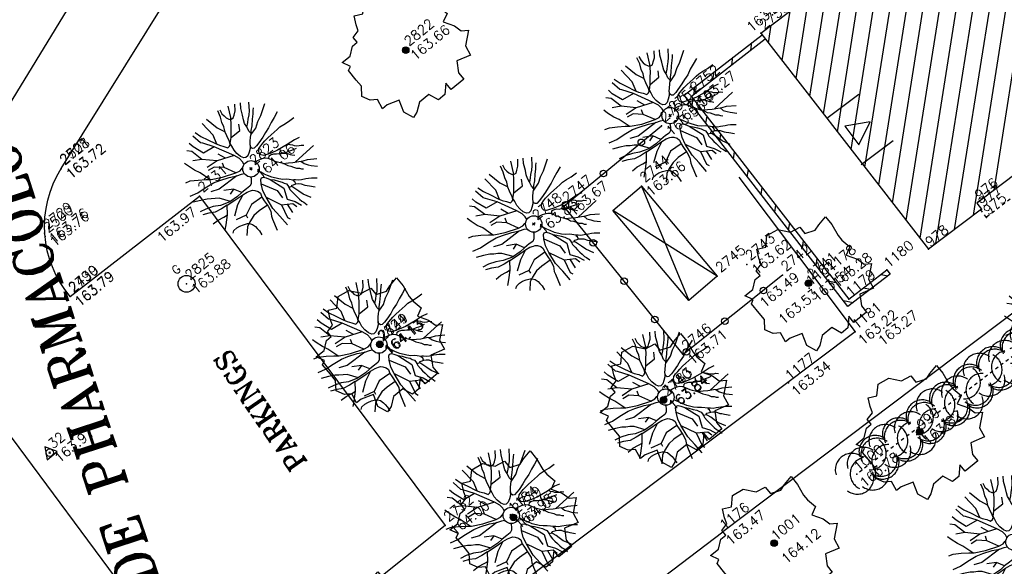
# Model space of a CAD drawing. Header units: feet. Extents: x 529188 to 529675, y 139816 to 140273.
# Tile 52 of 118: x 529401 to 529431, y 140026 to 140043. Entities that reach past the tile are written whole.
import ezdxf
from ezdxf.enums import TextEntityAlignment as Align

# ---------------------------------------------------------------- set-up
doc = ezdxf.new("R2010")
doc.units = ezdxf.units.FT
doc.header["$LTSCALE"] = 2
doc.header["$MEASUREMENT"] = 0
doc.header["$PDSIZE"] = 0.1
doc.linetypes.add('CACHE', pattern=[0.375, 0.25, -0.125])
doc.linetypes.add('CACHEX2', pattern=[0.75, 0.5, -0.25])
doc.layers.get('0').update_dxf_attribs({"linetype": 'CONTINUOUS'})
for name, color, linetype in [('ARBRES', 70, 'CONTINUOUS'), ('BATI', 10, 'CONTINUOUS'), ('BATI-HACHURES', 30, 'CONTINUOUS'), ('BORD_TOIT', 244, 'CACHE'), ('BORDURETTE', 20, 'CONTINUOUS'), ('BOUCHE_GAZ', 2, 'CONTINUOUS'), ('CLOTURE', 1, 'CONTINUOUS'), ('HAIE', 80, 'CACHEX2'), ('MURS', 1, 'CONTINUOUS'), ('POLYGO', 241, 'CONTINUOUS'), ('PORTES', 14, 'CONTINUOUS'), ('TEXTES', 150, 'CONTINUOUS'), ('TOPOALT', 3, 'CONTINUOUS'), ('TOPOJIS', 7, 'CONTINUOUS'), ('TOPOJIS-GELE', 7, 'CONTINUOUS'), ('TOPOMAT', 142, 'CONTINUOUS')]:
    doc.layers.add(name, color=color, linetype=linetype)
doc.styles.add('ROMANT', font='ROMANT.SHX')
doc.styles.get("Standard").update_dxf_attribs({"font": 'ROMANS.SHX'})

# ---------------------------------------------------------------- blocks, each defined once
blk = doc.blocks.new('TCPOINT')
at = {"color": 0}
blk.add_point((0, 0), dxfattribs=at)
at = {"layer": 'TOPOALT'}
blk.add_attdef('ALT', text='', height=0.3, dxfattribs=at).set_placement((0.1, -0.1), align=Align.TOP_LEFT)
at = {"layer": 'TOPOMAT'}
blk.add_attdef('MAT', (0.1, 0.1), '', height=0.3, dxfattribs=at)
blk = doc.blocks.new('269')
for p, q in [((0.035, 0), (-0.035, 0)), ((0, 0.035), (0, -0.035))]:
    blk.add_line(p, q)
blk.add_lwpolyline([(0, 0.231), (-0.2, -0.115), (0.2, -0.115)], close=True)
blk.add_circle((0, 0), 0.113)
blk = doc.blocks.new('189')
h = blk.add_hatch()
h.set_pattern_fill('ANSI31', color=256, scale=0.2, style=0)
h.set_pattern_definition([(45, (-527485.07046, -148351.732363), (-0.0176776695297, 0.0176776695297), [])])
edge = h.paths.add_edge_path()
edge.add_arc((0, 0), 0.1, 0, 360)
for p, q in [((-0.685, 1.557), (-0.56, 1.806)), ((-0.56, 1.806), (-0.311, 1.681)), ((-0.311, 1.681), (-0.062, 1.93)), ((-0.062, 1.93), (0.311, 1.868)), ((0.311, 1.868), (0.56, 1.557)), ((-0.747, 1.37), (-0.685, 1.557)), ((0.56, 1.557), (0.872, 1.494)), ((-0.996, 1.308), (-0.747, 1.37)), ((-0.996, 1.121), (-0.996, 1.308)), ((0.872, 1.494), (0.872, 1.245)), ((0.872, 1.245), (1.183, 1.121)), ((1.37, 1.183), (1.681, 1.245)), ((1.681, 1.245), (1.681, 0.934)), ((-1.744, 0.934), (-1.432, 0.934)), ((-1.619, 0.685), (-1.744, 0.934)), ((-1.432, 0.934), (-1.183, 1.121)), ((-1.183, 1.121), (-0.996, 1.121)), ((1.183, 1.121), (1.37, 1.183)), ((1.681, 0.934), (1.619, 0.56)), ((-1.744, 0.623), (-1.619, 0.685)), ((-1.744, 0.249), (-1.744, 0.623)), ((1.619, 0.56), (1.619, 0.374)), ((1.619, 0.374), (1.681, 0.062)), ((-1.93, -0.249), (-1.744, 0)), ((-1.744, 0), (-1.744, 0.249)), ((1.681, 0.062), (1.432, -0.062)), ((-1.806, -0.498), (-1.93, -0.249)), ((1.432, -0.062), (1.619, -0.374)), ((-1.619, -0.623), (-1.806, -0.498)), ((1.619, -0.374), (1.681, -0.623)), ((-1.681, -0.934), (-1.619, -0.623)), ((1.868, -0.747), (1.494, -1.059)), ((1.681, -0.623), (1.868, -0.747)), ((-1.494, -0.934), (-1.681, -0.934)), ((-1.121, -1.059), (-1.494, -0.934)), ((-1.245, -1.432), (-1.121, -1.059)), ((1.494, -1.059), (1.432, -1.37)), ((-1.121, -1.744), (-1.245, -1.432)), ((-0.685, -1.494), (-0.934, -1.681)), ((-0.311, -1.494), (-0.685, -1.494)), ((-0.187, -1.806), (-0.311, -1.494)), ((0.996, -1.245), (0.81, -1.557)), ((1.432, -1.37), (0.996, -1.245)), ((-0.934, -1.681), (-1.121, -1.744)), ((0.311, -1.557), (0.062, -1.806)), ((0.311, -1.806), (0.311, -1.557)), ((0.81, -1.557), (0.81, -1.806)), ((0.062, -1.806), (-0.187, -1.806)), ((0.81, -1.806), (0.311, -1.806))]:
    blk.add_line(p, q)
blk.add_circle((0, 0), 0.1)
blk = doc.blocks.new('190')
for p, q in [((0.052, 0), (-0.052, 0)), ((0, -0.052), (0, 0.052))]:
    blk.add_line(p, q)
for points in [[(-0.084, 0.235), (-0.076, 0.245), (-0.062, 0.33), (-0.074, 0.466), (-0.144, 0.639), (-0.44, 1.229), (-0.646, 1.539), (-0.688, 1.589), (-0.738, 1.896)], [(-0.619, 1.938), (-0.559, 1.732), (-0.46, 1.523), (-0.354, 1.285), (-0.291, 1.169), (-0.206, 1.053), (-0.142, 0.946), (-0.07, 0.952), (-0.02, 0.98), (0.016, 1.059), (0.061, 1.245), (0.098, 1.367), (0.171, 1.51), (0.208, 1.653), (0.282, 1.81), (0.336, 2.007)], [(-0.329, 1.239), (-0.245, 1.528), (-0.28, 2.015)], [(-0.09, 2.033), (-0.007, 1.626), (0.102, 1.375)], [(0.437, 0.574), (0.37, 0.496), (0.276, 0.425), (0.182, 0.369), (0.097, 0.362), (0.039, 0.398), (-0.01, 0.492), (-0.038, 0.629), (-0.043, 0.765), (-0.014, 0.901), (0.002, 1.001), (0.132, 1.122), (0.27, 1.286), (0.378, 1.415), (0.51, 1.6), (0.67, 1.921)], [(0.405, 1.994), (0.376, 1.859), (0.388, 1.766), (0.396, 1.687), (0.438, 1.6), (0.48, 1.557), (0.566, 1.542), (0.639, 1.591), (0.746, 1.669), (0.873, 1.838)], [(-0.144, 0.639), (-0.647, 0.843), (-0.975, 1.17), (-1.062, 1.55), (-1.169, 1.665)], [(-0.44, 1.229), (-0.82, 1.291), (-0.941, 1.636), (-0.968, 1.79)], [(0.686, 0.829), (0.676, 0.931), (0.713, 1.067), (0.728, 1.196), (0.773, 1.303), (0.838, 1.425), (0.926, 1.625), (1.021, 1.76)], [(0.711, 1.062), (0.821, 1.152), (0.894, 1.223), (0.995, 1.308), (1.082, 1.401), (1.24, 1.613)], [(-1.176, 0.542), (-1.281, 0.892), (-1.358, 1.058), (-1.428, 1.273), (-1.465, 1.412)], [(-0.975, 1.17), (-1.217, 1.309)], [(0.132, 1.122), (0.476, 1.119), (0.579, 1.291)], [(1.723, 0.836), (1.536, 0.765), (1.37, 0.702), (1.204, 0.625), (1.038, 0.576), (0.888, 0.52), (0.686, 0.464), (0.578, 0.437), (0.47, 0.423), (0.428, 0.452), (0.413, 0.495), (0.421, 0.545), (0.45, 0.595), (0.515, 0.666), (0.603, 0.759), (0.675, 0.816), (0.747, 0.901), (0.855, 0.994), (0.993, 1.144), (1.109, 1.257), (1.182, 1.336), (1.239, 1.392)], [(0.655, 0.801), (0.898, 0.871), (1.071, 0.985), (1.258, 1.07), (1.587, 1.273)], [(-1.807, 0.935), (-1.668, 0.889), (-1.462, 0.758), (-1.27, 0.62), (-1.148, 0.519), (-0.835, 0.351), (-0.435, 0.198), (-0.292, 0.167), (-0.199, 0.188), (-0.161, 0.191)], [(-0.396, 0.741), (-0.492, 0.981)], [(-0.435, 0.198), (-0.613, 0.549), (-0.837, 0.756), (-1.044, 0.791)], [(-0.647, 0.843), (-1.01, 0.877)], [(-0.613, 0.549), (-0.561, 0.687)], [(-1.117, -0.371), (-1.319, -0.081), (-1.419, -0.002), (-1.525, 0.064), (-1.618, 0.137), (-1.796, 0.23), (-2.008, 0.328)], [(-1.963, 0.534), (-1.722, 0.466), (-1.45, 0.442), (-1.157, 0.397), (-0.957, 0.331), (-0.679, 0.22), (-0.472, 0.112), (-0.329, 0.06), (-0.249, 0.019)], [(1.739, -0.191), (1.585, -0.153), (1.326, -0.13), (0.983, -0.076), (0.782, -0.017), (0.653, 0.034), (0.56, 0.071), (0.504, 0.136), (0.497, 0.207), (0.526, 0.272), (0.584, 0.329), (0.678, 0.357), (0.778, 0.377), (0.872, 0.391), (0.994, 0.405), (1.13, 0.41), (1.252, 0.416), (1.374, 0.423), (1.489, 0.429), (1.633, 0.413), (1.798, 0.389), (1.999, 0.38)], [(-0.472, 0.112), (-1.148, 0.135), (-1.39, 0.239)], [(-0.677, -0.381), (-0.803, -0.141), (-1.062, 0.014)], [(0.239, 0.074), (0.295, 0.074), (0.388, 0.051), (0.459, 0.029), (0.546, -0.015), (0.602, -0.073), (0.645, -0.145), (0.679, -0.217), (0.715, -0.282), (0.758, -0.347), (0.814, -0.42), (0.857, -0.485), (0.906, -0.571), (0.934, -0.636), (0.992, -0.708), (1.041, -0.781), (1.083, -0.86), (1.154, -0.918), (1.19, -0.976), (1.24, -1.019)], [(-0.168, -0.185), (-0.174, -0.214), (-0.224, -0.285), (-0.283, -0.356), (-0.362, -0.391), (-0.491, -0.383), (-0.677, -0.381), (-0.856, -0.393), (-1.143, -0.369), (-1.428, -0.274), (-1.621, -0.158), (-1.842, -0.076), (-2.034, -0.032)], [(-1.8, -0.948), (-1.67, -0.837), (-1.445, -0.632), (-1.264, -0.397), (-1.472, -0.374), (-1.679, -0.329), (-1.851, -0.227), (-2.029, -0.149)], [(-0.803, -0.141), (-0.975, -0.193)], [(0.787, -1.087), (0.644, -0.934), (0.545, -0.862), (0.459, -0.775), (0.332, -0.602), (0.261, -0.472), (0.212, -0.378), (0.163, -0.27), (0.127, -0.215)], [(0.622, -0.106), (0.681, -0.045), (0.731, -0.045), (0.832, -0.09), (0.889, -0.14), (0.953, -0.177), (1.017, -0.228), (1.074, -0.257), (1.131, -0.314), (1.174, -0.373), (1.202, -0.423), (1.238, -0.459), (1.294, -0.524)], [(1.46, -0.389), (1.367, -0.367), (1.282, -0.337), (1.21, -0.308), (1.109, -0.286), (1.053, -0.25), (1.038, -0.206), (1.039, -0.156), (1.077, -0.091)], [(1.368, -0.134), (1.384, -0.181), (1.44, -0.239), (1.468, -0.289), (1.526, -0.34), (1.582, -0.383), (1.64, -0.406), (1.698, -0.465)], [(-1.953, -0.569), (-1.767, -0.571), (-1.575, -0.61), (-1.443, -0.63)], [(-0.699, -0.452), (-1.01, -0.589), (-1.304, -0.796)], [(-1.264, -0.397), (-0.985, -0.428), (-0.699, -0.452), (-0.542, -0.475), (-0.434, -0.512), (-0.378, -0.534), (-0.328, -0.584), (-0.271, -0.671), (-0.25, -0.757), (-0.288, -0.878), (-0.302, -1.008), (-0.319, -1.208), (-0.349, -1.379), (-0.43, -1.515), (-0.459, -1.601), (-0.565, -1.955)], [(-0.219, -2.023), (-0.23, -1.674), (-0.249, -1.357), (-0.195, -0.963), (-0.143, -0.748), (-0.048, -0.549), (0.025, -0.441), (0.075, -0.413), (0.133, -0.435), (0.182, -0.5), (0.245, -0.615), (0.331, -0.709), (0.409, -0.818), (0.479, -0.912), (0.507, -0.976), (0.543, -1.042), (0.543, -1.107), (0.535, -1.163), (0.52, -1.235), (0.526, -1.35), (0.533, -1.451), (0.546, -1.551), (0.559, -1.651), (0.572, -1.745), (0.601, -1.81), (0.632, -1.934)], [(-0.048, -0.549), (0.199, -1.021), (0.182, -1.297)], [(0.859, -0.488), (1, -0.579), (1.114, -0.659), (1.27, -0.746), (1.385, -0.819), (1.513, -0.87), (1.754, -1.032)], [(-0.288, -0.878), (-0.682, -0.848), (-1.01, -1.004), (-1.338, -0.917)], [(0.245, -0.615), (0.406, -1.09), (0.268, -1.418), (0.406, -1.625), (0.493, -1.832)], [(1.183, -0.698), (1.926, -0.657)], [(1.328, -0.783), (1.356, -0.905), (1.426, -1.006), (1.483, -1.085), (1.622, -1.229)], [(-1.662, -1.174), (-1.593, -1.125), (-1.479, -1.119), (-1.371, -1.134), (-1.257, -1.171), (-1.143, -1.222), (-1.093, -1.259), (-1.036, -1.338), (-1.009, -1.445), (-1.003, -1.524), (-0.996, -1.624), (-1.016, -1.763)], [(-0.316, -1.172), (-0.62, -1.148), (-0.835, -1.16), (-1.05, -1.229), (-1.201, -1.3), (-1.382, -1.493)], [(-1.01, -1.004), (-1.027, -1.09)], [(-0.195, -0.963), (0.026, -1.435), (-0.077, -1.849), (-0.043, -1.935)], [(0.863, -1.843), (0.739, -1.603), (0.698, -1.452), (0.669, -1.345), (0.635, -1.243), (0.62, -1.208), (0.534, -1.169)], [(0.625, -1.219), (0.628, -1.193), (0.649, -1.171), (0.692, -1.193), (0.772, -1.223), (0.828, -1.26), (0.893, -1.317), (0.956, -1.426), (1.005, -1.476), (1.056, -1.534), (1.17, -1.665)], [(0.763, -1.219), (0.786, -1.151), (0.765, -1.087), (0.808, -1.087), (0.844, -1.116), (0.901, -1.174), (0.987, -1.225), (1.108, -1.291), (1.18, -1.334), (1.251, -1.378), (1.386, -1.49)], [(0.026, -1.435), (0.32, -1.625), (0.355, -1.78)], [(0.173, -1.53), (0.13, -1.832)]]:
    blk.add_lwpolyline(points)
blk.add_circle((0, 0), 0.25)
blk = doc.blocks.new('483')
at = {"ltscale": 3}
blk.add_circle((0, 0), 0.258, dxfattribs=at)
blk.add_text('G', height=0.254, dxfattribs=at).set_placement((-0.085, 0.412))
blk = doc.blocks.new('HAIEBASE')
at = {"layer": 'HAIE'}
for centre, start, end in [((0.002, 0.141), 14.988, 164.4142), ((-0.223, 0.05), 14.988, 164.4142), ((0.078, 0.086), 243.6198, 27.2304), ((0.227, 0.05), 14.988, 164.4142), ((-0.147, -0.129), 50.5983, 200.0244), ((0.022, -0.064), 196.6108, 340.2213), ((-0.23, -0.099), 196.6108, 340.2213), ((0.223, -0.099), 196.6108, 340.2213)]:
    blk.add_arc(centre, 0.25, start, end, dxfattribs=at)
blk = doc.blocks.new('RONDCLOT')
at = {"layer": 'CLOTURE'}
blk.add_circle((0, 0), 0.1, dxfattribs=at)
blk = doc.blocks.new('*X27')
at = {"color": 0}
for p, q in [((527495.856, 148357.822), (527495.871, 148357.837)), ((527495.856, 148357.787), (527495.895, 148357.825)), ((527495.856, 148357.752), (527495.918, 148357.813)), ((527495.856, 148357.716), (527495.942, 148357.802)), ((527495.856, 148357.681), (527495.965, 148357.79)), ((527495.856, 148357.645), (527495.989, 148357.778)), ((527495.856, 148357.61), (527496.013, 148357.766)), ((527495.856, 148357.575), (527496.036, 148357.754)), ((527495.856, 148357.539), (527496.06, 148357.743)), ((527495.856, 148357.504), (527496.083, 148357.731)), ((527495.856, 148357.469), (527496.107, 148357.719)), ((527495.878, 148357.455), (527496.13, 148357.707)), ((527495.949, 148357.49), (527496.154, 148357.695)), ((527496.02, 148357.526), (527496.178, 148357.684)), ((527496.09, 148357.561), (527496.201, 148357.672)), ((527496.161, 148357.597), (527496.225, 148357.66)), ((527496.232, 148357.632), (527496.248, 148357.648))]:
    blk.add_line(p, q, dxfattribs=at)
blk = doc.blocks.new('320')
for p, q in [((0, 0), (0, -0.7)), ((1, 0), (1, -0.7)), ((0.5, -0.572), (0.3, -0.172)), ((0.3, -0.172), (0.7, -0.172)), ((0.7, -0.172), (0.5, -0.572))]:
    blk.add_line(p, q)
at = {"rotation": 269.9999999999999}
blk.add_blockref('*X27', (-148357.144, 527495.685), dxfattribs=at)

msp = doc.modelspace()

# ---------------------------------------------------------------- hatches: boundary and pattern name
at = {"layer": 'BATI-HACHURES'}
h = msp.add_hatch(dxfattribs=at)
h.set_pattern_fill('ANSI31', color=256, scale=4, angle=36, style=0)
h.paths.add_polyline_path([(529446.303, 140049.183), (529446.077, 140049.013), (529445.907, 140049.239), (529429.837, 140037.137), (529429.977, 140036.951), (529428.362, 140035.732), (529423.25, 140042.316), (529424.88, 140043.55), (529425.057, 140043.236), (529441.102, 140055.45), (529440.871, 140055.793), (529441.061, 140055.946)])
h = msp.add_hatch(dxfattribs=at)
h.set_pattern_fill('ANSI31', color=256, scale=4, angle=36, style=0)
edge = h.paths.add_edge_path()
edge.add_line((529412.573, 140005.015), (529400.742, 139996.224))
edge.add_line((529400.742, 139996.224), (529382.001, 140021.296))
edge.add_line((529382.001, 140021.296), (529383.161, 140022.163))
edge.add_line((529383.161, 140022.163), (529379.586, 140027.042))
edge.add_line((529379.586, 140027.042), (529374.528, 140023.336))
edge.add_line((529374.528, 140023.336), (529367.328, 140032.975))
edge.add_line((529367.328, 140032.975), (529375.044, 140038.708))
edge.add_line((529375.044, 140038.708), (529378.32, 140041.474))
edge.add_line((529378.32, 140041.474), (529381.074, 140044.809))
edge.add_line((529381.074, 140044.809), (529384.154, 140049.123))
edge.add_line((529384.154, 140049.123), (529393.929, 140042.125))
edge.add_line((529393.929, 140042.125), (529389.815, 140036.425))
edge.add_arc((529388.302, 140034.725), 2.276, -8.8053, 48.3316, ccw=False)
edge.add_arc((529388.675, 140034.668), 1.899, 326.0638, 351.1947, ccw=False)
edge.add_arc((529385.993, 140036.472), 5.132, 319.1808, 326.0638, ccw=False)
edge.add_line((529389.876, 140033.118), (529393.012, 140030.397))
edge.add_line((529393.012, 140030.397), (529393.482, 140029.795))
edge.add_line((529393.482, 140029.795), (529393.979, 140030.184))
edge.add_line((529393.979, 140030.184), (529394.264, 140029.82))
edge.add_line((529394.264, 140029.82), (529394.225, 140029.773))
edge.add_line((529394.225, 140029.773), (529403.785, 140016.796))
edge.add_line((529403.785, 140016.796), (529412.573, 140005.015))
h = msp.add_hatch(dxfattribs=at)
h.set_pattern_fill('ANSI31', color=256, scale=4, angle=36, style=0)
h.paths.add_polyline_path([(529423.385, 140042.142), (529423.287, 140042.269), (529420.909, 140040.423), (529425.216, 140034.869), (529425.343, 140034.967), (529421.134, 140040.394)])
h = msp.add_hatch(dxfattribs=at)
h.set_pattern_fill('ANSI31', color=256, scale=4, angle=36, style=0)
h.set_pattern_definition([(169.02298, (529575.81883, 139934.26534), (-0.0952077, -0.4908518), [])])
h.paths.add_polyline_path([(529425.343, 140034.967), (529425.934, 140034.212), (529427.096, 140035.098), (529427.193, 140034.971), (529425.905, 140033.988), (529425.217, 140034.869)])

# ---------------------------------------------------------------- linework, layer by layer
at = {"layer": 'BATI', "flags": 128}
for points in [[(529423.25, 140042.316), (529424.88, 140043.55), (529425.057, 140043.236), (529441.102, 140055.45), (529440.871, 140055.793), (529441.061, 140055.946)], [(529446.303, 140049.183), (529446.077, 140049.013), (529445.907, 140049.239), (529429.837, 140037.137), (529429.977, 140036.951), (529428.362, 140035.732)], [(529423.25, 140042.316), (529426.844, 140037.687)], [(529426.844, 140037.687), (529428.362, 140035.732)]]:
    msp.add_lwpolyline(points, dxfattribs=at)
msp.add_lwpolyline([(529419.605, 140037.648), (529421.918, 140034.905), (529421.047, 140034.17), (529418.733, 140036.913)], close=True, dxfattribs=at)
at = {"layer": 'BATI-HACHURES', "flags": 128}
for points in [[(529419.605, 140037.648), (529421.047, 140034.17)], [(529421.918, 140034.905), (529418.733, 140036.913)]]:
    msp.add_lwpolyline(points, dxfattribs=at)
at = {"layer": 'BORD_TOIT', "ltscale": 0.005, "flags": 128}
for points in [[(529446.116, 140048.899), (529430.131, 140036.701)], [(529430.131, 140036.701), (529429.955, 140036.935)]]:
    msp.add_lwpolyline(points, dxfattribs=at)
at = {"layer": 'BORDURETTE'}
for p, q in [((529397.737, 140035.928), (529408.674, 140053.786)), ((529401.905, 140038.193), (529410.143, 140051.418)), ((529402.176, 140034.285), (529406.12, 140037.345)), ((529406.12, 140037.345), (529413.62, 140027.305)), ((529413.62, 140027.305), (529410.039, 140024.468)), ((529412.796, 140020.085), (529422.086, 140027.112))]:
    msp.add_line(p, q, dxfattribs=at)
at = {"layer": 'BORDURETTE', "flags": 128}
for points in [[(529449.165, 140047.516), (529422.086, 140027.112)], [(529422.578, 140037.93), (529426.124, 140033.217)], [(529426.124, 140033.217), (529411.312, 140022.073)], [(529399.118, 140031.686), (529407.568, 140020.307)]]:
    msp.add_lwpolyline(points, dxfattribs=at)
msp.add_lwpolyline([(529402.176, 140034.285, -0.326455), (529401.905, 140038.193, 0.053906)], format="xyb", dxfattribs=at)
at = {"layer": 'CLOTURE', "flags": 128}
msp.add_lwpolyline([(529423.911, 140034.938), (529420.877, 140032.521), (529417.234, 140037.042), (529420.214, 140039.492)], dxfattribs=at)
at = {"layer": 'HAIE', "ltscale": 0.005, "flags": 128}
msp.add_lwpolyline([(529434.794, 140035.386), (529426.177, 140028.877)], dxfattribs=at)
at = {"layer": 'MURS', "flags": 128}
for points in [[(529425.216, 140034.869), (529420.909, 140040.423), (529423.287, 140042.269)], [(529425.343, 140034.967), (529421.134, 140040.394), (529423.385, 140042.142)]]:
    msp.add_lwpolyline(points, dxfattribs=at)
msp.add_lwpolyline([(529425.343, 140034.967), (529425.934, 140034.212), (529427.096, 140035.098), (529427.193, 140034.971), (529425.905, 140033.988), (529425.217, 140034.869)], close=True, dxfattribs=at)

# ---------------------------------------------------------------- block references
at = {"layer": 'ARBRES'}
for name, p, rotation in [('190', (529416.58, 140045.132), 39.33073407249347), ('189', (529412.413, 140041.8), 39.33073407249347), ('190', (529420.481, 140039.802), 39.33073407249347), ('190', (529407.693, 140038.18), 39.33073407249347), ('190', (529416.319, 140036.499), 39.33073407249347), ('189', (529424.705, 140034.692), 39.33073407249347), ('190', (529432.711, 140033.531), 39.33073407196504), ('190', (529411.597, 140032.807), 39.33073407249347), ('189', (529411.622, 140032.831), 39.33073407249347), ('190', (529420.349, 140031.223), 39.33073407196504), ('189', (529420.282, 140031.135), 39.33073407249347), ('189', (529428.096, 140030.162), 39.33073407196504), ('190', (529415.634, 140027.617), 39.33073407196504), ('189', (529415.7, 140027.557), 39.33073407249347), ('190', (529430.969, 140026.804), 39.33073407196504), ('189', (529423.657, 140026.774), 39.33073407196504), ('189', (529411.051, 140023.869), 39.33073407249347)]:
    msp.add_blockref(name, p, dxfattribs=dict(at, rotation=rotation))
at = {"layer": 'BOUCHE_GAZ', "rotation": 39.33073407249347}
msp.add_blockref('483', (529405.726, 140034.676), dxfattribs=at)
at = {"layer": 'CLOTURE'}
for p, rotation in [((529419.602, 140038.989), 39.42579922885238), ((529418.443, 140038.036), 39.42579922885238), ((529417.284, 140037.083), 39.42579922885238), ((529418.135, 140035.925), 128.8594375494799), ((529419.076, 140034.757), 128.8594375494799), ((529423.325, 140034.471), 218.5376470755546), ((529420.017, 140033.589), 128.8594375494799), ((529422.151, 140033.536), 218.5376470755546), ((529420.978, 140032.602), 218.5376470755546)]:
    msp.add_blockref('RONDCLOT', p, dxfattribs=dict(at, rotation=rotation))
at = {"layer": 'HAIE', "ltscale": 0.005, "xscale": 2, "yscale": 2, "zscale": 2}
for p, rotation in [((529431.522, 140032.915), 37.06439256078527), ((529430.804, 140032.372), 217.0643925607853), ((529430.086, 140031.83), 37.06439256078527), ((529429.368, 140031.287), 217.0643925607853), ((529428.65, 140030.745), 37.06439256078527), ((529427.932, 140030.202), 217.0643925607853), ((529427.213, 140029.66), 37.06439256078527), ((529426.495, 140029.118), 217.0643925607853)]:
    msp.add_blockref('HAIEBASE', p, dxfattribs=dict(at, rotation=rotation))
at = {"layer": 'POLYGO', "rotation": 39.33073407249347}
msp.add_blockref('269', (529401.551, 140029.53), dxfattribs=at)
at = {"layer": 'PORTES', "xscale": -1.759999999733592, "yscale": 1.744759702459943, "zscale": 1.744759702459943, "rotation": 126.547929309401}
msp.add_blockref('320', (529425.26, 140039.727), dxfattribs=at)
at = {"layer": 'TOPOJIS'}
ref = msp.add_blockref('TCPOINT', (529423.25, 140042.316), dxfattribs=at)
ref.add_attrib('MAT', '2753', (529423.35, 140042.416), dxfattribs={"layer": 'TOPOMAT', "height": 0.3, "rotation": 39.3307})
ref.add_attrib('ALT', '163.29', dxfattribs={"layer": 'TOPOALT', "height": 0.3, "rotation": 39.3307}).set_placement((529422.775, 140042.564), align=Align.TOP_LEFT)
ref = msp.add_blockref('TCPOINT', (529412.413, 140041.8), dxfattribs=at)
ref.add_attrib('MAT', '2822', (529412.513, 140041.9), dxfattribs={"layer": 'TOPOMAT', "height": 0.3, "rotation": 39.3307})
ref.add_attrib('ALT', '163.66', dxfattribs={"layer": 'TOPOALT', "height": 0.3, "rotation": 39.3307}).set_placement((529412.513, 140041.7), align=Align.TOP_LEFT)
ref = msp.add_blockref('TCPOINT', (529406.12, 140037.345), dxfattribs=at)
ref.add_attrib('MAT', '2731', (529406.22, 140037.445), dxfattribs={"layer": 'TOPOMAT', "height": 0.3, "rotation": 39.3307})
ref.add_attrib('ALT', '163.97', dxfattribs={"layer": 'TOPOALT', "height": 0.3, "rotation": 39.3307}).set_placement((529404.783, 140036.146), align=Align.TOP_LEFT)
ref = msp.add_blockref('TCPOINT', (529429.871, 140037.162), dxfattribs=at)
ref.add_attrib('MAT', '976', (529429.921, 140037.212), dxfattribs={"layer": 'TOPOMAT', "height": 0.3, "rotation": 39.3307})
ref = msp.add_blockref('TCPOINT', (529429.977, 140036.951), dxfattribs=at)
ref.add_attrib('MAT', '977', (529430.027, 140037.001), dxfattribs={"layer": 'TOPOMAT', "height": 0.3, "rotation": 39.3307})
ref = msp.add_blockref('TCPOINT', (529430.131, 140036.701), dxfattribs=at)
ref.add_attrib('MAT', '975', (529430.181, 140036.751), dxfattribs={"layer": 'TOPOMAT', "height": 0.3, "rotation": 39.3307})
ref = msp.add_blockref('TCPOINT', (529428.362, 140035.732), dxfattribs=at)
ref.add_attrib('MAT', '978', (529428.412, 140035.782), dxfattribs={"layer": 'TOPOMAT', "height": 0.3, "rotation": 39.3307})
ref = msp.add_blockref('TCPOINT', (529422.825, 140035.268), dxfattribs=at)
ref.add_attrib('MAT', '2743', (529422.925, 140035.368), dxfattribs={"layer": 'TOPOMAT', "height": 0.3, "rotation": 39.3307})
ref.add_attrib('ALT', '163.62', dxfattribs={"layer": 'TOPOALT', "height": 0.3, "rotation": 39.3307}).set_placement((529422.925, 140035.168), align=Align.TOP_LEFT)
ref = msp.add_blockref('TCPOINT', (529427.096, 140035.098), dxfattribs=at)
ref.add_attrib('MAT', '1180', (529427.146, 140035.148), dxfattribs={"layer": 'TOPOMAT', "height": 0.3, "rotation": 39.3307})
ref = msp.add_blockref('TCPOINT', (529421.918, 140034.905), dxfattribs=at)
ref.add_attrib('MAT', '2745', (529422.018, 140035.005), dxfattribs={"layer": 'TOPOMAT', "height": 0.3, "rotation": 39.3307})
ref = msp.add_blockref('TCPOINT', (529405.726, 140034.676), dxfattribs=at)
ref.add_attrib('MAT', '2825', (529405.826, 140034.776), dxfattribs={"layer": 'TOPOMAT', "height": 0.3, "rotation": 39.3307})
ref.add_attrib('ALT', '163.88', dxfattribs={"layer": 'TOPOALT', "height": 0.3, "rotation": 39.3307}).set_placement((529405.826, 140034.576), align=Align.TOP_LEFT)
ref = msp.add_blockref('TCPOINT', (529402.17, 140034.297), dxfattribs=at)
ref.add_attrib('MAT', '2499', (529402.27, 140034.397), dxfattribs={"layer": 'TOPOMAT', "height": 0.3, "rotation": 39.3307})
ref.add_attrib('ALT', '163.79', dxfattribs={"layer": 'TOPOALT', "height": 0.3, "rotation": 39.3307}).set_placement((529402.27, 140034.197), align=Align.TOP_LEFT)
ref = msp.add_blockref('TCPOINT', (529402.176, 140034.285), dxfattribs=at)
ref.add_attrib('MAT', '2730', (529402.276, 140034.385), dxfattribs={"layer": 'TOPOMAT', "height": 0.3, "rotation": 39.3307})
ref.add_attrib('ALT', '163.79', dxfattribs={"layer": 'TOPOJIS-GELE', "height": 0.3, "rotation": 39.3307}).set_placement((529402.276, 140034.185), align=Align.TOP_LEFT)
ref = msp.add_blockref('TCPOINT', (529425.934, 140034.212, 163.268), dxfattribs=at)
ref.add_attrib('MAT', '1179', (529425.984, 140034.262, 163.268), dxfattribs={"layer": 'TOPOMAT', "height": 0.3, "rotation": 39.3307})
ref.add_attrib('ALT', '163.27', dxfattribs={"layer": 'TOPOALT', "height": 0.3, "rotation": 39.3307}).set_placement((529426.787, 140033.003, 163.268), align=Align.TOP_LEFT)
ref = msp.add_blockref('TCPOINT', (529420.877, 140032.521), dxfattribs=at)
ref.add_attrib('MAT', '2746', (529420.977, 140032.621), dxfattribs={"layer": 'TOPOMAT', "height": 0.3, "rotation": 39.3307})
ref.add_attrib('ALT', '163.71', dxfattribs={"layer": 'TOPOALT', "height": 0.3, "rotation": 39.3307}).set_placement((529420.977, 140032.421), align=Align.TOP_LEFT)
ref = msp.add_blockref('TCPOINT', (529401.551, 140029.53), dxfattribs=at)
ref.add_attrib('MAT', '32', (529401.651, 140029.63), dxfattribs={"layer": 'TOPOMAT', "height": 0.3, "rotation": 39.3307})
ref.add_attrib('ALT', '163.91', dxfattribs={"layer": 'TOPOALT', "height": 0.3, "rotation": 39.3307}).set_placement((529401.651, 140029.43), align=Align.TOP_LEFT)
ref = msp.add_blockref('TCPOINT', (529415.7, 140027.557), dxfattribs=at)
ref.add_attrib('MAT', '2739', (529415.8, 140027.657), dxfattribs={"layer": 'TOPOMAT', "height": 0.3, "rotation": 39.3307})
ref.add_attrib('ALT', '164.05', dxfattribs={"layer": 'TOPOALT', "height": 0.3, "rotation": 39.3307}).set_placement((529415.8, 140027.457), align=Align.TOP_LEFT)
ref = msp.add_blockref('TCPOINT', (529423.657, 140026.774, 164.121), dxfattribs=at)
ref.add_attrib('MAT', '1001', (529423.707, 140026.824, 164.121), dxfattribs={"layer": 'TOPOMAT', "height": 0.3, "rotation": 39.3307})
ref.add_attrib('ALT', '164.12', dxfattribs={"layer": 'TOPOALT', "height": 0.3, "rotation": 39.3307}).set_placement((529423.829, 140026.356, 164.121), align=Align.TOP_LEFT)
at = {"layer": 'TOPOJIS-GELE'}
ref = msp.add_blockref('TCPOINT', (529421.134, 140040.394), dxfattribs=at)
ref.add_attrib('MAT', '2752', (529421.234, 140040.494), dxfattribs={"layer": 'TOPOMAT', "height": 0.3, "rotation": 39.3307})
ref.add_attrib('ALT', '163.27', dxfattribs={"layer": 'TOPOALT', "height": 0.3, "rotation": 39.3307}).set_placement((529421.234, 140040.294), align=Align.TOP_LEFT)
ref = msp.add_blockref('TCPOINT', (529420.481, 140039.802), dxfattribs=at)
ref.add_attrib('MAT', '2751', (529420.581, 140039.902), dxfattribs={"layer": 'TOPOMAT', "height": 0.3, "rotation": 39.3307})
ref.add_attrib('ALT', '163.59', dxfattribs={"layer": 'TOPOALT', "height": 0.3, "rotation": 39.3307}).set_placement((529420.581, 140039.702), align=Align.TOP_LEFT)
ref = msp.add_blockref('TCPOINT', (529420.214, 140039.492), dxfattribs=at)
ref.add_attrib('MAT', '2750', (529420.314, 140039.592), dxfattribs={"layer": 'TOPOMAT', "height": 0.3, "rotation": 39.3307})
ref.add_attrib('ALT', '163.56', dxfattribs={"layer": 'TOPOALT', "height": 0.3, "rotation": 39.3307}).set_placement((529420.314, 140039.392), align=Align.TOP_LEFT)
ref = msp.add_blockref('TCPOINT', (529401.904, 140038.179), dxfattribs=at)
ref.add_attrib('MAT', '2728', (529402.004, 140038.279), dxfattribs={"layer": 'TOPOMAT', "height": 0.3, "rotation": 39.3307})
ref.add_attrib('ALT', '163.72', dxfattribs={"layer": 'TOPOALT', "height": 0.3, "rotation": 39.3307}).set_placement((529402.004, 140038.079), align=Align.TOP_LEFT)
ref = msp.add_blockref('TCPOINT', (529401.905, 140038.193), dxfattribs=at)
ref.add_attrib('MAT', '2501', (529402.005, 140038.293), dxfattribs={"layer": 'TOPOMAT', "height": 0.3, "rotation": 39.3307})
ref.add_attrib('ALT', '163.72', dxfattribs={"layer": 'TOPOALT', "height": 0.3, "rotation": 39.3307}).set_placement((529402.005, 140038.093), align=Align.TOP_LEFT)
ref = msp.add_blockref('TCPOINT', (529407.693, 140038.18), dxfattribs=at)
ref.add_attrib('MAT', '2823', (529407.793, 140038.28), dxfattribs={"layer": 'TOPOMAT', "height": 0.3, "rotation": 39.3307})
ref.add_attrib('ALT', '164.06', dxfattribs={"layer": 'TOPOALT', "height": 0.3, "rotation": 39.3307}).set_placement((529407.793, 140038.08), align=Align.TOP_LEFT)
ref = msp.add_blockref('TCPOINT', (529419.605, 140037.648), dxfattribs=at)
ref.add_attrib('MAT', '2744', (529419.705, 140037.748), dxfattribs={"layer": 'TOPOMAT', "height": 0.3, "rotation": 39.3307})
ref.add_attrib('ALT', '163.66', dxfattribs={"layer": 'TOPOALT', "height": 0.3, "rotation": 39.3307}).set_placement((529419.705, 140037.548), align=Align.TOP_LEFT)
ref = msp.add_blockref('TCPOINT', (529417.234, 140037.042), dxfattribs=at)
ref.add_attrib('MAT', '2747', (529417.334, 140037.142), dxfattribs={"layer": 'TOPOMAT', "height": 0.3, "rotation": 39.3307})
ref.add_attrib('ALT', '163.67', dxfattribs={"layer": 'TOPOALT', "height": 0.3, "rotation": 39.3307}).set_placement((529417.334, 140036.942), align=Align.TOP_LEFT)
ref = msp.add_blockref('TCPOINT', (529416.319, 140036.499), dxfattribs=at)
ref.add_attrib('MAT', '2748', (529416.419, 140036.599), dxfattribs={"layer": 'TOPOMAT', "height": 0.3, "rotation": 39.3307})
ref.add_attrib('ALT', '163.83', dxfattribs={"layer": 'TOPOALT', "height": 0.3, "rotation": 39.3307}).set_placement((529416.419, 140036.399), align=Align.TOP_LEFT)
ref = msp.add_blockref('TCPOINT', (529401.388, 140036.218), dxfattribs=at)
ref.add_attrib('MAT', '2729', (529401.488, 140036.318), dxfattribs={"layer": 'TOPOMAT', "height": 0.3, "rotation": 39.3307})
ref.add_attrib('ALT', '163.76', dxfattribs={"layer": 'TOPOALT', "height": 0.3, "rotation": 39.3307}).set_placement((529401.488, 140036.118), align=Align.TOP_LEFT)
ref = msp.add_blockref('TCPOINT', (529401.409, 140036.116), dxfattribs=at)
ref.add_attrib('MAT', '2500', (529401.509, 140036.216), dxfattribs={"layer": 'TOPOMAT', "height": 0.3, "rotation": 39.3307})
ref.add_attrib('ALT', '163.76', dxfattribs={"layer": 'TOPOALT', "height": 0.3, "rotation": 39.3307}).set_placement((529401.509, 140036.016), align=Align.TOP_LEFT)
ref = msp.add_blockref('TCPOINT', (529423.911, 140034.938), dxfattribs=at)
ref.add_attrib('MAT', '2742', (529424.011, 140035.038), dxfattribs={"layer": 'TOPOMAT', "height": 0.3, "rotation": 39.3307})
ref.add_attrib('ALT', '163.49', dxfattribs={"layer": 'TOPOALT', "height": 0.3, "rotation": 39.3307}).set_placement((529423.173, 140034.162), align=Align.TOP_LEFT)
ref = msp.add_blockref('TCPOINT', (529425.343, 140034.967, 163.278), dxfattribs=at)
ref.add_attrib('MAT', '1178', (529425.393, 140035.017, 163.278), dxfattribs={"layer": 'TOPOMAT', "height": 0.3, "rotation": 39.3307})
ref.add_attrib('ALT', '163.28', dxfattribs={"layer": 'TOPOALT', "height": 0.3, "rotation": 39.3307}).set_placement((529425.393, 140034.767, 163.278), align=Align.TOP_LEFT)
ref = msp.add_blockref('TCPOINT', (529424.705, 140034.692), dxfattribs=at)
ref.add_attrib('MAT', '2741', (529424.805, 140034.792), dxfattribs={"layer": 'TOPOMAT', "height": 0.3, "rotation": 39.3307})
ref.add_attrib('ALT', '163.53', dxfattribs={"layer": 'TOPOALT', "height": 0.3, "rotation": 39.3307}).set_placement((529423.742, 140033.651), align=Align.TOP_LEFT)
ref = msp.add_blockref('TCPOINT', (529424.719, 140034.547, 163.539), dxfattribs=at)
ref.add_attrib('MAT', '1182', (529424.769, 140034.597, 163.539), dxfattribs={"layer": 'TOPOMAT', "height": 0.3, "rotation": 39.3307})
ref.add_attrib('ALT', '163.54', dxfattribs={"layer": 'TOPOALT', "height": 0.3, "rotation": 39.3307}).set_placement((529424.769, 140034.347, 163.539), align=Align.TOP_LEFT)
ref = msp.add_blockref('TCPOINT', (529426.124, 140033.217, 163.216), dxfattribs=at)
ref.add_attrib('MAT', '1181', (529426.174, 140033.267, 163.216), dxfattribs={"layer": 'TOPOMAT', "height": 0.3, "rotation": 39.3307})
ref.add_attrib('ALT', '163.22', dxfattribs={"layer": 'TOPOALT', "height": 0.3, "rotation": 39.3307}).set_placement((529426.174, 140033.017, 163.216), align=Align.TOP_LEFT)
ref = msp.add_blockref('TCPOINT', (529411.597, 140032.807), dxfattribs=at)
ref.add_attrib('MAT', '2824', (529411.697, 140032.907), dxfattribs={"layer": 'TOPOMAT', "height": 0.3, "rotation": 39.3307})
ref.add_attrib('ALT', '164.13', dxfattribs={"layer": 'TOPOALT', "height": 0.3, "rotation": 39.3307}).set_placement((529411.697, 140032.707), align=Align.TOP_LEFT)
ref = msp.add_blockref('TCPOINT', (529411.622, 140032.831), dxfattribs=at)
ref.add_attrib('MAT', '2749', (529411.722, 140032.931), dxfattribs={"layer": 'TOPOMAT', "height": 0.3, "rotation": 39.3307})
ref.add_attrib('ALT', '164.13', dxfattribs={"layer": 'TOPOALT', "height": 0.3, "rotation": 39.3307}).set_placement((529411.722, 140032.731), align=Align.TOP_LEFT)
ref = msp.add_blockref('TCPOINT', (529424.087, 140031.66, 163.338), dxfattribs=at)
ref.add_attrib('MAT', '1177', (529424.137, 140031.71, 163.338), dxfattribs={"layer": 'TOPOMAT', "height": 0.3, "rotation": 39.3307})
ref.add_attrib('ALT', '163.34', dxfattribs={"layer": 'TOPOALT', "height": 0.3, "rotation": 39.3307}).set_placement((529424.137, 140031.46, 163.338), align=Align.TOP_LEFT)
ref = msp.add_blockref('TCPOINT', (529420.349, 140031.223, 163.838), dxfattribs=at)
ref.add_attrib('MAT', '1183', (529420.399, 140031.273, 163.838), dxfattribs={"layer": 'TOPOMAT', "height": 0.3, "rotation": 39.3307})
ref.add_attrib('ALT', '163.84', dxfattribs={"layer": 'TOPOALT', "height": 0.3, "rotation": 39.3307}).set_placement((529420.399, 140031.023, 163.838), align=Align.TOP_LEFT)
ref = msp.add_blockref('TCPOINT', (529420.282, 140031.135), dxfattribs=at)
ref.add_attrib('MAT', '2740', (529420.382, 140031.235), dxfattribs={"layer": 'TOPOMAT', "height": 0.3, "rotation": 39.3307})
ref.add_attrib('ALT', '163.84', dxfattribs={"layer": 'TOPOALT', "height": 0.3, "rotation": 39.3307}).set_placement((529420.382, 140031.035), align=Align.TOP_LEFT)
ref = msp.add_blockref('TCPOINT', (529428.096, 140030.162, 163.816), dxfattribs=at)
ref.add_attrib('MAT', '999', (529428.146, 140030.212, 163.816), dxfattribs={"layer": 'TOPOMAT', "height": 0.3, "rotation": 39.3307})
ref.add_attrib('ALT', '163.82', dxfattribs={"layer": 'TOPOALT', "height": 0.3, "rotation": 39.3307}).set_placement((529428.146, 140029.962, 163.816), align=Align.TOP_LEFT)
ref = msp.add_blockref('TCPOINT', (529426.177, 140028.877, 163.777), dxfattribs=at)
ref.add_attrib('MAT', '1000', (529426.227, 140028.927, 163.777), dxfattribs={"layer": 'TOPOMAT', "height": 0.3, "rotation": 39.3307})
ref.add_attrib('ALT', '163.78', dxfattribs={"layer": 'TOPOALT', "height": 0.3, "rotation": 39.3307}).set_placement((529426.227, 140028.677, 163.777), align=Align.TOP_LEFT)
ref = msp.add_blockref('TCPOINT', (529415.634, 140027.617, 163.954), dxfattribs=at)
ref.add_attrib('MAT', '1184', (529415.684, 140027.667, 163.954), dxfattribs={"layer": 'TOPOMAT', "height": 0.3, "rotation": 39.3307})
ref.add_attrib('ALT', '163.95', dxfattribs={"layer": 'TOPOALT', "height": 0.3, "rotation": 39.3307}).set_placement((529415.684, 140027.417, 163.954), align=Align.TOP_LEFT)
ref = msp.add_blockref('TCPOINT', (529413.62, 140027.305), dxfattribs=at)
ref.add_attrib('MAT', '2732', (529413.72, 140027.405), dxfattribs={"layer": 'TOPOMAT', "height": 0.3, "rotation": 39.3307})
ref.add_attrib('ALT', '164.00', dxfattribs={"layer": 'TOPOALT', "height": 0.3, "rotation": 39.3307}).set_placement((529413.72, 140027.205), align=Align.TOP_LEFT)
ref = msp.add_blockref('TCPOINT', (529422.086, 140027.112, 163.474), dxfattribs=at)
ref.add_attrib('MAT', '1176', (529422.136, 140027.162, 163.474), dxfattribs={"layer": 'TOPOMAT', "height": 0.3, "rotation": 39.3307})
ref.add_attrib('ALT', '163.47', dxfattribs={"layer": 'TOPOALT', "height": 0.3, "rotation": 39.3307}).set_placement((529422.136, 140026.912, 163.474), align=Align.TOP_LEFT)

# ---------------------------------------------------------------- texts
at = {"layer": 'TEXTES', "style": 'ROMANT'}
for s, height, rotation, p in [('INSTITUT DE PHARMACOLOGIE ET DE BIOLOGIE STRUCTURALE', 1.2, 108.1586, (529407.587, 140017.431)), ('PARKINGS', 0.6, 124.4717, (529409.421, 140029.232))]:
    msp.add_text(s, height=height, rotation=rotation, dxfattribs=at).set_placement(p)

doc.saveas('drawing.dxf')
